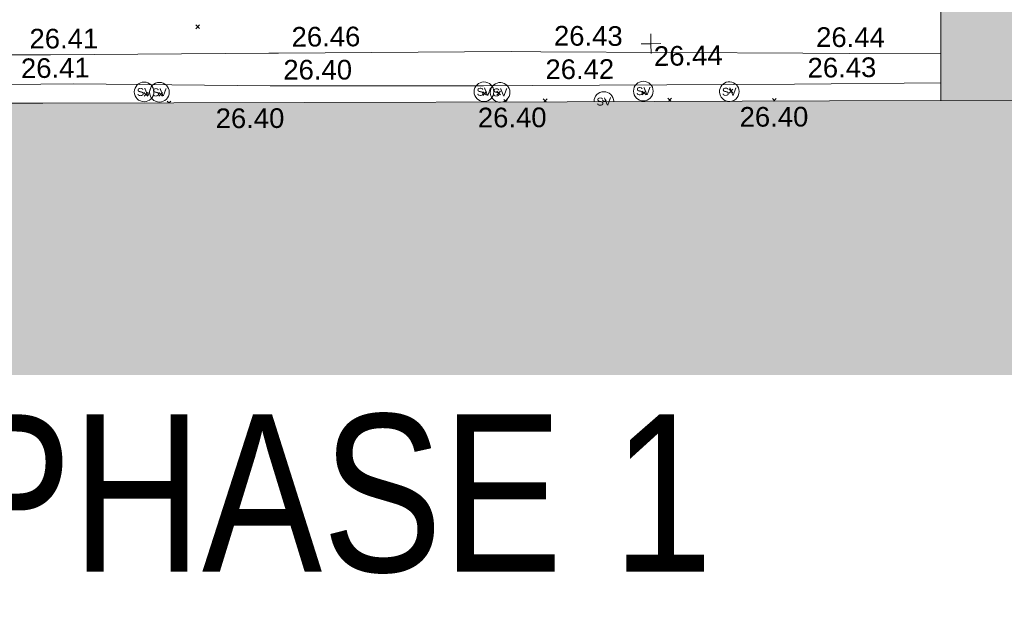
# Model space of a CAD drawing. Header units: millimetres. Extents: x -287732 to 520720, y -88450 to 287754.
# Tile 221 of 256: x 35741 to 54517, y 4744 to 15873. Entities that reach past the tile are written whole.
import ezdxf

# ---------------------------------------------------------------- set-up
doc = ezdxf.new("R2010")
doc.units = ezdxf.units.MM
doc.linetypes.add('IMPORT-UG_ELEC_STREET LIGHTING_QLB2 _2_', pattern=[2700, 1500, -300.0000000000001, 0, -250, 150, -300.0000000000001, 0, -200])
for name, color, linetype, lineweight, true_color in [('00_TOPO_SERV_STOP_VALVE', 7, 'Continuous', 9, 0x666666), ('00_UAV_BUILDING_OUTLINE', 5, 'Continuous', 9, 0x0000ff), ('00_UAV_FOOTPATH', 7, 'Continuous', 9, 0xa50000), ('00_UAV_LEVEL_SPOT', 7, 'Continuous', 9, 0x666666), ('12333-PUM-2D-U-0001-C01 - Rev2_REVIT IMPORT_dwg', 7, 'Continuous', 9, 0x767676), ('A_RHA_Line', 7, 'Continuous', 9, 0x00a600)]:
    doc.layers.add(name, color=color, linetype=linetype, lineweight=lineweight, true_color=true_color)
for name, color, linetype, lineweight in [('00_UAV_SURFACE', 7, 'Continuous', 9), ('A_RHA_Detail', 7, 'Continuous', 9), ('A_RHA_Text', 7, 'Continuous', 9), ('GEN-TEXT', 7, 'Continuous', 9)]:
    doc.layers.add(name, color=color, linetype=linetype, lineweight=lineweight)
doc.styles.add('Arial Narrow', font='ARIALN.TTF', dxfattribs={"height": 3000})
doc.styles.add('Swis721 Lt BT', font='swissl.ttf', dxfattribs={"height": 399.9999999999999})
doc.styles.add('Swis721 Lt BT_2', font='swissl.ttf', dxfattribs={"height": 375})

# ---------------------------------------------------------------- blocks, each defined once
blk = doc.blocks.new('12333-PUM-2D-U-0001-C01 - Rev2_REVIT IMPORT_dwg_MSL_Sluice_Valve_SYM-2077246-Site Location Plan Proposed')
at = {"layer": '00_TOPO_SERV_STOP_VALVE', "color": 254, "true_color": 0xcccccc}
blk.add_circle((0, 0), 500.0000000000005, dxfattribs=at)
at = {"layer": '00_TOPO_SERV_STOP_VALVE', "insert": (0, 198.9876086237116), "char_height": 399.9999999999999, "width": 785.1100955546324, "attachment_point": 2, "line_spacing_factor": 1.005061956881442, "style": 'Swis721 Lt BT'}
blk.add_mtext('SV', dxfattribs=at)
blk = doc.blocks.new('12333-PUM-2D-U-0001-C01 - Rev2_REVIT IMPORT_dwg_MSL_Sluice_Valve_SYM-V127-Site Location Plan Proposed')
at = {"layer": '00_TOPO_SERV_STOP_VALVE', "color": 254, "true_color": 0xcccccc}
for radius, start, end in [(500.0000000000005, 359.9999999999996, 256.1471182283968), (499.9999999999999, 259.7179067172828, 359.9999999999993)]:
    blk.add_arc((0, 0), radius, start, end, dxfattribs=at)
at = {"layer": '00_TOPO_SERV_STOP_VALVE', "insert": (0, 198.9876086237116), "char_height": 399.9999999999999, "width": 785.1100955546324, "attachment_point": 2, "line_spacing_factor": 1.005061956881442, "style": 'Swis721 Lt BT'}
blk.add_mtext('SV', dxfattribs=at)
blk = doc.blocks.new('12333-PUM-2D-U-0001-C01 - Rev2_REVIT IMPORT_dwg_MSL_Sluice_Valve_SYM-V128-Site Location Plan Proposed')
at = {"layer": '00_TOPO_SERV_STOP_VALVE', "color": 254, "true_color": 0xcccccc}
blk.add_arc((0, 0), 500.0000000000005, 359.9999999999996, 179.6071051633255, dxfattribs=at)
at = {"layer": '00_TOPO_SERV_STOP_VALVE', "insert": (0, 198.9876086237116), "char_height": 399.9999999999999, "width": 785.1100955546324, "attachment_point": 2, "line_spacing_factor": 1.005061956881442, "style": 'Swis721 Lt BT'}
blk.add_mtext('SV', dxfattribs=at)
blk = doc.blocks.new('12333-PUM-2D-U-0001-C01 - Rev2_REVIT IMPORT_dwg_MSL_Sluice_Valve_SYM-V129-Site Location Plan Proposed')
at = {"layer": '00_TOPO_SERV_STOP_VALVE', "color": 254, "true_color": 0xcccccc}
for radius, start, end in [(500.0000000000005, 359.9999999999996, 256.4393625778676), (499.9999999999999, 258.9621426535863, 359.9999999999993)]:
    blk.add_arc((0, 0), radius, start, end, dxfattribs=at)
at = {"layer": '00_TOPO_SERV_STOP_VALVE', "insert": (0, 198.9876086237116), "char_height": 399.9999999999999, "width": 785.1100955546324, "attachment_point": 2, "line_spacing_factor": 1.005061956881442, "style": 'Swis721 Lt BT'}
blk.add_mtext('SV', dxfattribs=at)
blk = doc.blocks.new('12333-PUM-2D-U-0001-C01 - Rev2_REVIT IMPORT_dwg_UAV-2077255-Site Location Plan Proposed')
at = {"layer": '00_UAV_LEVEL_SPOT', "color": 254, "true_color": 0xcccccc, "flags": 128}
for points in [[(0, -500.0000000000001), (0, 0), (-500.0000000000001, 0)], [(500.0000000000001, 0), (0, 0), (0, 500.0000000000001)]]:
    blk.add_lwpolyline(points, dxfattribs=at)
blk = doc.blocks.new('12333-PUM-2D-U-0001-C01 - Rev2_REVIT IMPORT_dwg_MGS62954_T2_Galway_ITM_3d_Rev1-2077680-Site Location Plan Proposed')
at = {"layer": '00_UAV_FOOTPATH', "color": 254, "true_color": 0xcccccc, "flags": 128}
blk.add_lwpolyline([(533921222.3060002, 725571818.3955002), (533921172.3060001, 725570290.3955001), (533922899.7108898, 725570250.199013), (533924481.3060001, 725570213.3955002), (533927898.7993661, 725570156.1624293), (533928004.3060003, 725570154.3955003), (533930651.3060002, 725570110.3955002), (533932898.2139968, 725570081.0854558), (533934484.3060003, 725570060.3955001), (533937897.4590892, 725569999.8815819), (533938545.3060002, 725569988.3955002), (533942708.3060001, 725569948.3955002), (533942896.9433777, 725569946.2809256), (533947333.0375001, 725569896.5535003), (533947896.4547476, 725569883.8100581), (533952895.1723556, 725569770.748436), (533953788.0375001, 725569750.5535003), (533955525.0501498, 725569714.1059681)], dxfattribs=at)
at = {"layer": '00_UAV_SURFACE', "color": 254, "true_color": 0xcccccc, "flags": 128}
blk.add_lwpolyline([(533920670.0375001, 725572294.5535), (533920608.0375001, 725569679.5535002), (533922730.4569499, 725569652.5163097), (533924376.0375, 725569631.5535003), (533927729.6654318, 725569579.5995431), (533928249.0375001, 725569571.5535002), (533931357.0375001, 725569487.5535003), (533932728.360224, 725569474.5051192), (533935771.0375002, 725569445.5535003), (533937728.0813221, 725569434.5623025), (533938976.0375001, 725569427.5535003), (533942726.5601293, 725569324.6367843), (533942766.0375001, 725569323.5535002), (533946795.0375001, 725569255.5535003), (533947725.8653783, 725569243.6622959), (533951570.0375001, 725569194.5535003), (533952725.4741858, 725569184.5336084), (533955515.3841226, 725569160.3396419)], dxfattribs=at)
at = {"xscale": 0.375, "yscale": 0.375, "zscale": 0.375}
for name, p in [('12333-PUM-2D-U-0001-C01 - Rev2_REVIT IMPORT_dwg_UAV-2077255-Site Location Plan Proposed', (533950000.0000001, 725570000)), ('12333-PUM-2D-U-0001-C01 - Rev2_REVIT IMPORT_dwg_MSL_Sluice_Valve_SYM-2077246-Site Location Plan Proposed', (533940321.198, 725569250.7465)), ('12333-PUM-2D-U-0001-C01 - Rev2_REVIT IMPORT_dwg_MSL_Sluice_Valve_SYM-2077246-Site Location Plan Proposed', (533940613.1980001, 725569238.7465)), ('12333-PUM-2D-U-0001-C01 - Rev2_REVIT IMPORT_dwg_MSL_Sluice_Valve_SYM-2077246-Site Location Plan Proposed', (533946800.1980001, 725569140.7465001)), ('12333-PUM-2D-U-0001-C01 - Rev2_REVIT IMPORT_dwg_MSL_Sluice_Valve_SYM-V127-Site Location Plan Proposed', (533947107.1980001, 725569123.7465)), ('12333-PUM-2D-U-0001-C01 - Rev2_REVIT IMPORT_dwg_MSL_Sluice_Valve_SYM-2077246-Site Location Plan Proposed', (533949839.198, 725569099.7465001)), ('12333-PUM-2D-U-0001-C01 - Rev2_REVIT IMPORT_dwg_MSL_Sluice_Valve_SYM-V129-Site Location Plan Proposed', (533951478.198, 725569060.7465001)), ('12333-PUM-2D-U-0001-C01 - Rev2_REVIT IMPORT_dwg_MSL_Sluice_Valve_SYM-V128-Site Location Plan Proposed', (533949083.1980001, 725568914.7465001))]:
    blk.add_blockref(name, p, dxfattribs=at)
at = {"layer": '00_UAV_BUILDING_OUTLINE', "color": 251, "true_color": 0x666666, "char_height": 375, "width": 1495.902363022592, "attachment_point": 1, "line_spacing_factor": 1.005061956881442, "style": 'Swis721 Lt BT_2'}
for insert, rotation in [((533941678.0834648, 725568910.9926816), 359.1668258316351), ((533946677.5546013, 725568838.2870848), 359.16682582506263), ((533951668.9823644, 725568764.2773807), 359.16682583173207)]:
    blk.add_mtext('26.40', dxfattribs=dict(at, insert=insert, rotation=rotation))
at = {"layer": '00_UAV_FOOTPATH', "color": 251, "true_color": 0x666666, "char_height": 375, "width": 1495.902363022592, "attachment_point": 1, "line_spacing_factor": 1.005061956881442, "style": 'Swis721 Lt BT_2'}
for s, insert, rotation in [('26.41', (533938154.794955, 725570491.3392266), 359.14804533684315), ('26.46', (533943152.4787143, 725570438.6771652), 359.3577565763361), ('26.43', (533948157.5891259, 725570373.2599545), 358.7042977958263), ('26.44', (533953156.2212072, 725570260.2439535), 358.71430922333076)]:
    blk.add_mtext(s, dxfattribs=dict(at, insert=insert, rotation=rotation))
at = {"layer": '00_UAV_LEVEL_SPOT', "insert": (533950051.8765643, 725569949.1441548), "char_height": 375, "width": 1495.902363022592, "attachment_point": 1, "line_spacing_factor": 1.005061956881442, "style": 'Swis721 Lt BT_2'}
blk.add_mtext('26.44', dxfattribs=at)
at = {"layer": '00_UAV_SURFACE', "color": 251, "true_color": 0x666666, "char_height": 375, "width": 1495.902363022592, "attachment_point": 1, "line_spacing_factor": 1.005061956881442, "style": 'Swis721 Lt BT_2'}
for s, insert, rotation in [('26.41', (533937980.8586562, 725569928.3800664), 359.6782174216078), ('26.40', (533942985.0863176, 725569815.4693162), 359.00918529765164), ('26.42', (533947982.1709583, 725569735.658042), 359.26809372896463), ('26.43', (533952979.7592319, 725569677.5766892), 359.50314617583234)]:
    blk.add_mtext(s, dxfattribs=dict(at, insert=insert, rotation=rotation))
blk = doc.blocks.new('12333-PUM-2D-U-0001-C01 - Rev2_REVIT IMPORT_dwg-1620468-Site Location Plan Proposed')
at = {"layer": 'GEN-TEXT', "color": 253, "true_color": 0xaaaaaa}
for p, q in [((300249.9948138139, -45415.71151767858), (300320.705491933, -45345.00083955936)), ((300320.705491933, -45415.71151767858), (300249.9948138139, -45345.00083955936)), ((299237.9948138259, -46687.71151767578), (299308.7054919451, -46617.00083955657)), ((299308.7054919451, -46687.71151767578), (299237.9948138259, -46617.00083955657)), ((299519.9948138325, -46691.71151774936), (299590.7054919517, -46621.00083963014)), ((299590.7054919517, -46691.71151774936), (299519.9948138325, -46621.00083963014)), ((305697.9948137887, -46782.71151776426), (305768.7054919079, -46712.00083964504)), ((305768.7054919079, -46782.71151776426), (305697.9948137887, -46712.00083964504)), ((305963.9948138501, -46780.71151766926), (306034.7054919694, -46710.00083955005)), ((306034.7054919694, -46780.71151766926), (305963.9948138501, -46710.00083955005)), ((310395.99481388, -46819.71151777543), (310466.7054919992, -46749.00083965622)), ((310466.7054919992, -46819.71151777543), (310395.99481388, -46749.00083965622)), ((299707.1659068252, -46820.17193261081), (299675.9948137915, -46789.00083957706)), ((299715.4144432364, -46820.29188825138), (299746.7054919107, -46789.00083957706)), ((306142.756496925, -46913.76252264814), (306095.9948138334, -46867.00083955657)), ((306120.2708104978, -46913.43552101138), (306166.7054919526, -46867.00083955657)), ((306903.824447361, -46924.83047320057), (306849.9948137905, -46871.00083963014)), ((306867.4054868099, -46924.30084473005), (306920.7054919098, -46871.00083963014)), ((308009.9098689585, -46940.91589471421), (307979.9948137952, -46911.00083955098)), ((308020.634472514, -46941.07185895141), (308050.7054919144, -46911.00083955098)), ((308738.9948138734, -46824.7115177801), (308809.7054919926, -46754.00083966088)), ((308809.7054919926, -46824.7115177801), (308738.9948138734, -46754.00083966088)), ((309286.4745114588, -46959.48053718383), (309223.9948138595, -46897.00083958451)), ((309233.0034063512, -46958.70292521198), (309294.7054919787, -46897.00083958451)), ((311266.265940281, -46988.27196600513), (311216.9948138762, -46939.00083960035)), ((311238.8333089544, -46987.87302264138), (311287.7054919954, -46939.00083960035))]:
    blk.add_line(p, q, dxfattribs=at)
blk.add_blockref('12333-PUM-2D-U-0001-C01 - Rev2_REVIT IMPORT_dwg_MGS62954_T2_Galway_ITM_3d_Rev1-2077680-Site Location Plan Proposed', (-533641079.6498471, -725615854.3561786))

msp = doc.modelspace()

# ---------------------------------------------------------------- hatches: boundary and pattern name
at = {"layer": 'A_RHA_Detail', "true_color": 0xc0c0c0}
h = msp.add_hatch(color=9, dxfattribs=at)
h.paths.add_polyline_path([(-80880.60083809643, -68502.79057078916), (-80400.865924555, -68483.41509113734), (-80400.865924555, -62984.64684185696), (-24474.85765177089, -63009.32043784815), (-24456.14471271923, -50840.30023858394), (-36622.55041039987, -50831.65104353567), (-36622.55041039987, -44228.57792613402), (-50959.0526582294, -44218.38599194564), (-50959.0526582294, -42573.78171514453), (-54563.9325804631, -42571.21897729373), (-54565.69773352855, -45054.17447474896), (-92408.82109321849, -45027.27149621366), (-92411.78875845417, -49201.74309222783), (-100061.9988811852, -49201.74309222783), (-100052.2214449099, -64852.82557838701), (-86120.90825229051, -64852.82557838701), (-86092.1662649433, -62957.90041523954), (-84861.10047608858, -62957.90041523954), (-84854.79052929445, -68240.109737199), (-80870.60226892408, -68240.10973722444)])
h.paths.add_polyline_path([(-137238.9269902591, -68461.9384092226), (-132719.7426408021, -68433.0633692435), (-132847.0731201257, -62850.04282283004), (-130454.6837966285, -62916.63108078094), (-130498.2830220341, -61355.85393642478), (-117581.136331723, -61423.42893438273), (-117492.3908565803, -49183.91309190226), (-125136.5200282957, -49178.47881952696), (-125133.572703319, -45032.61887136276), (-163007.1824077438, -45005.6942194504), (-163007.1824076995, -44090.2963411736), (-163123.8521269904, -44090.21339942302), (-163122.6389897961, -42383.75184302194), (-166563.8543419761, -42383.75184298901), (-166565.034908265, -44044.39824208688), (-193158.4656786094, -44025.49275805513), (-193195.152889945, -62863.65652504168), (-137269.7106414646, -62916.63108078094), (-137254.3708868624, -65679.90523788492)])
h.paths.add_polyline_path([(120310.9497607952, -32334.28230164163), (120312.4652266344, -31610.73011961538), (133451.2244789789, -31638.24899384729), (133469.2230092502, -19717.98315780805), (121295.7536929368, -19692.48606430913), (121319.8434528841, -8190.941560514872), (112277.0825930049, -8172.001674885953), (112263.1770823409, -14811.1234547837), (78285.85310969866, -14739.95861438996), (78292.82277619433, -8167.077575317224), (75241.99098605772, -8160.673431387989), (69355.76844233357, -8152.931592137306), (69353.6659720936, -9156.74635762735), (68372.60878945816, -9154.691552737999), (68372.60878945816, -13705.52853215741), (69333.7233474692, -13707.54156770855), (69325.07112547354, -16249.53369228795), (66623.4489111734, -16249.53369228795), (66619.79243935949, -17995.29925530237), (65989.07757494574, -17995.2992552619), (65985.44262772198, -19730.78799483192), (57152.23993377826, -19712.28702421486), (57127.42535098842, -31559.89463417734), (70277.87165424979, -31587.43801817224), (70277.87165431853, -32271.7414715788), (78263.96947909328, -32285.12944888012), (78266.62661740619, -31019.79372153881), (112335.8856506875, -31091.15111860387), (112335.8856506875, -32317.57330553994), (119781.4233959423, -32333.17321913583)])
h.paths.add_polyline_path([(7503.717409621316, -1791.439263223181), (15482.43097392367, -674.0213231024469), (15484.0826588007, 148.1327206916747), (56188.28042539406, 205.5276654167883), (56155.84326007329, 14338.3166313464), (18016.62665935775, 14236.48149539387), (17967.9025208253, 34313.18372071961), (21727.10644863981, 34324.0692624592), (21708.90974962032, 40608.10218321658), (18009.66447159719, 40608.10218321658), (17995.54603706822, 45483.75063442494), (9770.084204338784, 45420.6329473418), (3966.213879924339, 45446.76585222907), (3984.771235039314, 14176.56786832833), (1023.062455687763, 14176.56786837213), (-276.5134647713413, 14190.52623461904), (-231.6790044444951, 5968.135265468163), (-226.4491536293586, 193.7444677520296), (553.0869992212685, 183.4716499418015), (7477.609307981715, 143.2867586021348), (7488.638446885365, -674.0213231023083)])
h.paths.add_polyline_path([(77755.59663317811, 53.47451145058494), (77729.51881611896, 1699.844979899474), (94464.47132486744, 1659.976083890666), (94606.37913471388, 17991.390236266), (88810.4190114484, 18015.03260816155), (88799.89418497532, 14436.74271609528), (69413.88950349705, 14457.8773889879), (69377.35724448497, 99.62816357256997), (75241.99098605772, 67.32134432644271)])
h.paths.add_polyline_path([(61252.12079701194, 46453.95617366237), (105774.7348988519, 46472.68783506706), (105768.2642198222, 61852.61234306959), (92285.13876309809, 61852.61234306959), (92308.59670399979, 65784.30757140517), (96107.4668000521, 65767.60445243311), (96059.68081117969, 75209.20847378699), (101084.8427276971, 75071.88872764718), (104988.0046543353, 74765.36560406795), (108403.6894220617, 74363.8408943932), (112009.2703903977, 73787.25420861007), (115645.3524815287, 73049.69667206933), (116890.8108051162, 72761.69136252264), (120208.9929833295, 71893.18353872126), (120865.241739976, 71703.68484519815), (124135.6329506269, 70669.67317906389), (127435.6253142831, 69480.50055823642), (127820.4368670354, 69394.93141813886), (128274.3081769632, 69331.69585753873), (128731.8791144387, 69306.66104516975), (129189.9401488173, 69320.00258290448), (129645.2782985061, 69371.62688826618), (130094.6997111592, 69461.17185603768), (130535.0520071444, 69588.00939074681), (130963.246434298, 69751.24981927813), (131376.2795165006, 69949.74812590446), (131771.2541232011, 70182.11198903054), (132162.5575600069, 70460.5404660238), (132496.0921583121, 70741.69081113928), (132820.871367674, 71064.98072578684), (133117.4593294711, 71414.31364272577), (133383.77568926, 71787.23923950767), (133616.5473239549, 72178.5372844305), (133817.1647262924, 72590.54524898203), (133982.6025969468, 73017.89547513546), (134111.7005086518, 73457.59040801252), (134203.5529320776, 73906.54590458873), (134257.5155883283, 74361.61286216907), (134272.5462649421, 74819.5993153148), (134250.5259875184, 75277.29281745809), (134189.6227572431, 75731.48297747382), (134090.9274700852, 76178.98397757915), (133955.1324028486, 76616.65691993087), (133783.1900598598, 77041.43184345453), (133576.3064937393, 77450.32925647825), (133335.932843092, 77840.48103920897), (133063.7551572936, 78209.15055532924), (132761.6825665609, 78553.75185442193), (132431.8338935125, 78871.8678050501), (132076.5227905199, 79161.26705197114), (131698.2415080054, 79419.91966861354), (131299.6434187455, 79646.01139197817), (131093.5942456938, 79746.34209763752), (132146.0467355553, 83110.22226145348), (122787.7632953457, 86282.54285518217), (121604.3555412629, 82800.3591886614), (117095.9864227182, 83870.84033785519), (116841.9598400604, 83526.35449572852), (116120.5435466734, 91221.93611972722), (110237.7341284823, 91274.27491021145), (110194.3680786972, 90435.39030214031), (104988.0046543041, 90486.49901390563), (104973.2761846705, 94309.82427956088), (103746.1314668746, 94309.8242795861), (103839.9937121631, 122852.1474271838), (96365.09202306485, 122931.9599470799), (96350.3400238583, 123952.4168585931), (104555.5505249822, 123902.1925226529), (104607.3234458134, 120248.5396156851), (125502.5015002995, 120134.1933400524), (125662.0200253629, 137657.3796882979), (114479.5865733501, 137699.2256881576), (114382.306264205, 129149.9458158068), (104644.159003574, 129187.9975073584), (104577.9931702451, 126217.3903144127), (101184.4926406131, 126159.1566967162), (101264.6166812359, 135959.2655565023), (89967.23178808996, 135988.8856164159), (89927.63362986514, 125823.6463181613), (93630.53562302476, 125840.7948842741), (93580.65688892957, 122931.9599470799), (88697.38835376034, 122904.7310126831), (88679.3898954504, 95739.09143775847), (86378.25848996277, 95739.09143775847), (86378.18187189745, 96178.1008337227), (83279.50743284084, 96200.92083327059), (83273.62493422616, 95735.74732133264), (70169.67509619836, 95733.22421950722), (70166.26842742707, 96272.07409347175), (66674.99731294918, 96257.14073655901), (66654.74538556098, 95755.71092136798), (65784.77231079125, 95755.71092136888), (65887.65094984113, 117470.630565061), (53473.3427162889, 117487.9046429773), (53434.44066309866, 98570.46349063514), (40649.41626916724, 98570.46349063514), (40610.16711559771, 94406.01479078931), (38853.82372868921, 94410.36303440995), (38848.65589191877, 89463.65332729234), (40612.46601912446, 89518.45976927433), (40665.38257362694, 86257.73741128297), (38372.19584460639, 86305.72309285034), (38369.79374539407, 76901.0507917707), (50937.9512507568, 76944.40198294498), (50922.88567286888, 74598.78180889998), (56484.9061132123, 74588.85093771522), (56484.9061132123, 75194.85181995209), (92465.4037153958, 75233.0258166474), (92645.92783662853, 71766.64845094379), (89810.55521366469, 69362.83965827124), (85313.16173974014, 69360.94750420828), (85313.16173974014, 66907.4050808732), (75210.14498263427, 66903.15451589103), (75210.14498263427, 63815.70944550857), (70819.40014309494, 63815.70999200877), (70819.21601505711, 64253.35708059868), (69456.83415683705, 64253.35708059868), (69455.7195737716, 66901.99623166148), (61303.32856759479, 66898.5668068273), (61304.56054988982, 63970.32021231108), (70500.41048208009, 63970.32021219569), (70500.4088543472, 61852.59006207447), (61245.6438848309, 61848.69637488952), (61252.03558504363, 46656.49344428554)])
h.paths.add_polyline_path([(-17153.16561239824, 48569.32684293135), (-17153.16561224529, 60770.38083685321), (-29362.88357759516, 60774.70428694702), (-29362.88357759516, 67399.20394580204), (-43507.24466814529, 67405.01911303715), (-43488.5313307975, 69093.07334175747), (-45766.41866231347, 69109.32868388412), (-45794.3462003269, 67405.01911303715), (-47272.11273194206, 67404.2124544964), (-47272.44887633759, 66454.91798908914), (-86004.56386332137, 66468.63299519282), (-86006.66970787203, 60521.58362721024), (-92662.87722510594, 60521.58362721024), (-92665.2138765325, 50184.35611932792), (-79752.0168396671, 50179.78309939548), (-79752.016597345, 48591.4932381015), (-17157.7163123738, 48569.32845417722)])
h.paths.add_polyline_path([(-201056.4185878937, 48628.75479108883), (-138377.9751621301, 48634.64535779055), (-138377.9751621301, 50133.28201003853), (-125467.710581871, 50134.49626164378), (-125468.6909603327, 60566.1903686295), (-132186.8595614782, 60565.86652591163), (-132187.4203588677, 66533.0197876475), (-170643.3098734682, 66805.61809689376), (-170643.3098732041, 67738.78475848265), (-200340.0100486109, 67488.93693764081), (-200348.7171487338, 60827.78025104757), (-201057.5650552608, 60827.71357558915), (-201056.6510294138, 51102.04313372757)])
h.paths.add_polyline_path([(-240051.5126725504, 54769.19491160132), (-239444.490259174, 54811.10754483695), (-239186.5396223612, 54841.92927608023), (-238764.8191577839, 54940.98166103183), (-238382.4735933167, 55122.46891388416), (-237990.3402229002, 55354.87497234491), (-237269.2031023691, 55936.21515020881), (-237032.4836384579, 56225.56611516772), (-236793.0039602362, 56569.31473944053), (-236554.5880578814, 57004.26389721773), (-236432.7219585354, 57267.46508908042), (-236300.081527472, 57753.26238983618), (-236250.7285154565, 58017.17885684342), (-236235.6490609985, 58516.21786804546), (-236233.2538429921, 58987.85640053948), (-236213.7029795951, 59823.48083769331), (-236363.8287855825, 59820.86038205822), (-236634.0279869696, 60698.06075827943), (-236391.9547756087, 61432.19726339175), (-236225.4740089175, 61435.10319600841), (-236201.6036569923, 62637.68779596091), (-232563.5271750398, 62639.28734435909), (-232563.5271750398, 63049.03842404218), (-232732.1945866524, 63049.15302218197), (-232860.1521277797, 63457.95890274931), (-232731.606808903, 63914.24862697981), (-232560.8209656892, 63914.24862697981), (-232515.1276847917, 70598.00033009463), (-240628.6947849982, 70598.85496273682), (-240629.7923196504, 72350.98321577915), (-246412.6011212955, 72347.36085933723), (-246412.6011212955, 70616.45923936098), (-254449.5805725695, 70618.60952619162), (-254454.637144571, 70754.06491720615), (-254469.7140363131, 73191.66276250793), (-263883.2532625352, 73267.83063688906), (-263902.4181505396, 68260.74348553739), (-263714.8217520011, 68259.82096572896), (-263552.9672900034, 67819.65434396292), (-263719.0883117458, 67392.2068408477), (-263913.6298699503, 67392.20684284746), (-263956.7001913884, 58633.76423459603), (-260181.1963171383, 58611.22607638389), (-260192.3146983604, 56354.25111579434), (-257184.684388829, 56339.46086021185), (-257213.4419957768, 57092.93866021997), (-257338.5163846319, 57093.27331223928), (-257471.0109294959, 57531.74572308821), (-257338.5163845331, 58062.22513696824), (-257203.4956297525, 58064.06881289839), (-257173.5751889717, 58598.54056692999), (-256478.2273617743, 58575.27357994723), (-256478.2273617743, 58788.51859473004), (-256013.0091299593, 58911.92701534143), (-255397.0786664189, 58780.99767617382), (-255397.0786664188, 58595.982422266), (-243809.885361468, 58585.92793201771), (-243805.3570672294, 58352.04527760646), (-243740.939469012, 57884.52572680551), (-243619.0830608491, 57421.84877545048), (-243424.3877545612, 56943.65915412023), (-243247.1437899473, 56608.24157713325), (-243003.0710579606, 56249.99021479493), (-242732.2093200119, 55932.75703082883), (-242371.7230178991, 55603.12658811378), (-242141.255125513, 55424.88676767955), (-241804.9643037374, 55216.88439822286), (-241529.4640827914, 55077.02869055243), (-241100.6275144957, 54917.18295003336), (-240836.2134980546, 54840.82833176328), (-240453.4486195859, 54788.60784130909), (-240218.9578693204, 54777.28227442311)])
h.paths.add_polyline_path([(40276.69022552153, 59895.36417752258), (40328.62676029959, 69196.9439153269), (36588.99968785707, 69217.8245910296), (36619.46637569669, 74674.25962428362), (32264.36460078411, 74687.02318924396), (32233.48293867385, 69156.26826306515), (11916.69390495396, 69269.70959686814), (11966.66200111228, 78218.75165974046), (29087.509017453, 78123.15526808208), (29143.44567205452, 88141.1370047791), (15719.348796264, 88216.09212953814), (15732.60379610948, 90589.9978889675), (4594.294101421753, 90652.19003489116), (4525.129359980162, 78265.12250449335), (10096.76365553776, 78234.01258731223), (10077.43887221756, 74773.03821910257), (4547.641142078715, 74803.91453678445), (4465.579974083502, 60107.1600234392), (19125.89094760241, 60025.30234268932), (19139.86249374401, 62527.53804644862), (31738.59196305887, 62457.19146404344), (31724.55430858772, 59943.11609815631), (38369.79364225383, 59906.01157293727)])
h.paths.add_polyline_path([(-246083.0241259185, 72334.29150213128), (-246083.0594797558, 72334.30275087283), (-246208.2905500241, 72334.29150213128)])
h.paths.add_polyline_path([(-114575.3004830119, 112178.0758695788), (-114575.3246435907, 112178.0758695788), (-114707.2752166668, 115801.5811617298)])
h.paths.add_polyline_path([(-154699.9178765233, 101760.4080976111), (-114382.050333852, 101776.0542914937), (-114382.050333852, 106926.9360164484), (-113755.641395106, 106927.1792101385), (-113757.5507412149, 111847.2721531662), (-114431.6837526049, 111847.2721531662), (-114431.8097758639, 112178.0758695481), (-114575.3004830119, 112178.0758695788), (-114578.9984943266, 121707.2390833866), (-123056.9849702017, 121707.2390833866), (-123068.8201032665, 156452.7036899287), (-119381.2340625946, 156454.1348067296), (-119381.2340625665, 160165.8597952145), (-115501.031452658, 160167.3662801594), (-115503.3750945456, 166206.5793118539), (-132411.7987151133, 166599.6604729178), (-132411.8243278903, 166665.6603411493), (-135275.0124468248, 166664.5490317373), (-135275.0124468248, 166628.1883101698), (-135911.3205076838, 166628.1944502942), (-135911.3479256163, 166352.1604668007), (-152521.1633846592, 166345.7146753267), (-152518.3680955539, 159142.6836790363), (-150699.3133726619, 159117.9265656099), (-150758.5477087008, 122560.691203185), (-151059.2005266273, 122560.691203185), (-151061.0981347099, 121302.4374932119), (-154138.3148337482, 121372.6012653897), (-154138.3148337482, 121865.1834517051), (-154704.3888425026, 121867.2611370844), (-154688.5451973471, 119352.3937021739), (-154745.5933227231, 119352.3715636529), (-154745.5763474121, 118722.1532660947), (-160794.1544526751, 118748.7442832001), (-160794.1544526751, 119410.5425977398), (-163852.1622693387, 119422.408321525), (-163855.0715294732, 118762.2003111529), (-167568.6765459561, 118778.5256058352), (-166634.6619849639, 124395.1277019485), (-166930.050559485, 124500.0918161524), (-167568.6765459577, 124707.6250903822), (-168028.2173235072, 124841.3808647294), (-168630.5006276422, 124991.3056740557), (-169238.2056069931, 125117.4693074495), (-169850.3952285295, 125219.6772876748), (-170466.1255403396, 125297.7720169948), (-171089.11025998, 125351.8553033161), (-171704.4065937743, 125381.1774255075), (-172325.0479971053, 125386.3595015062), (-172782.2248668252, 125374.5832362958), (-173401.7764235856, 125337.4554476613), (-174109.844898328, 125263.4341236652), (-174634.1213722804, 125190.4100126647), (-175245.0145766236, 125080.719099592), (-176047.1958093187, 124895.7675260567), (-176665.4852587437, 124724.7228134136), (-177045.3001228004, 124609.1129151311), (-177631.5127792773, 124405.2077276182), (-176665.4852586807, 118818.5158794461), (-177558.9402083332, 118822.4435768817), (-177662.2853368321, 125263.4341236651), (-176365.3912351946, 126542.9270807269), (-159462.2970490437, 126319.910391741), (-157057.7396790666, 128609.0850976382), (-157060.6673204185, 136153.1661957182), (-158638.8016610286, 137740.2441626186), (-159352.3735831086, 137740.2441626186), (-161634.4140634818, 140201.1078539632), (-168727.9404945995, 140256.8191146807), (-171035.0401161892, 137942.8847305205), (-174184.1459014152, 137942.8847305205), (-176460.1167434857, 140292.2858551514), (-177341.6856934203, 140292.2858551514), (-177341.7113613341, 140358.4281613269), (-183428.5803825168, 140356.0660244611), (-185921.6385985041, 137917.4639994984), (-185921.6385985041, 131757.3091155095), (-186906.8767412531, 131756.9267733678), (-187725.3914540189, 130809.9989183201), (-187724.058890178, 127376.1828148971), (-186481.0281350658, 126304.5577463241), (-186479.4846754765, 122327.2959175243), (-185176.2828158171, 121059.4673825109), (-180304.1129154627, 121059.4673824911), (-180304.1136492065, 118802.0484409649), (-193555.3706955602, 118802.0484409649), (-193555.368699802, 133117.8341649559), (-192593.6442938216, 133118.2073819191), (-192593.6442938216, 134200.8158367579), (-192224.6284783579, 134200.9592041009), (-192225.5653014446, 136615.0101267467), (-192595.0012460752, 136615.0101267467), (-192595.4357332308, 137734.4745165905), (-193589.2709668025, 137734.4746851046), (-193589.2685988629, 147474.570583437), (-193163.2062206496, 147492.8644732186), (-192765.7252967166, 147531.087133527), (-192359.9383250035, 147589.5931622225), (-192199.8207947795, 147616.5827294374), (-191882.7548926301, 147682.9245600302), (-191568.5380070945, 147761.6632019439), (-191257.654638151, 147852.677242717), (-190828.6072909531, 148002.2045655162), (-190647.7999969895, 148070.9514233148), (-190349.7690789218, 148197.8750094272), (-190056.9509284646, 148336.4013817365), (-189769.797051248, 148486.3169427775), (-189405.3590254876, 148698.0567944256), (-189132.906026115, 148873.2749095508), (-188867.542109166, 149059.0543929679), (-188609.6764469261, 149255.1087866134), (-188354.9814055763, 149465.3525772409), (-188079.6339208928, 149713.879248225), (-187884.9836199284, 149901.8220103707), (-187545.928247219, 150265.8040604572), (-187446.29984479, 150378.3960832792), (-187241.3270201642, 150629.2310214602), (-187046.3599558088, 150887.9197697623), (-186861.6992771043, 151154.0634500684), (-186546.1373636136, 151669.829875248), (-186524.4196769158, 151707.0632450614), (-163675.2898318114, 151669.829875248), (-163687.5843045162, 148134.07679455), (-157303.6541541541, 148136.492106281), (-157303.6541541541, 155759.91501608), (-157557.4317586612, 155765.0384228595), (-157555.9168973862, 166678.0466575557), (-187009.2021991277, 166699.7464767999), (-187013.0952111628, 162054.4009359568), (-188707.17754695, 162044.5925187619), (-188705.9961892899, 155021.5333641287), (-188737.9999316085, 154650.5326604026), (-188799.0133969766, 154283.1866125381), (-188857.2045401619, 154035.4341107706), (-188966.1106131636, 153679.3368924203), (-189102.6200311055, 153332.8820747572), (-189265.8911675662, 152998.2056672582), (-189454.9174011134, 152677.371060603), (-189645.2484685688, 152421.3220123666), (-189916.9563410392, 152104.2450531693), (-190212.7041973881, 151809.4634871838), (-190530.6686598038, 151538.7947471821), (-190868.8893671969, 151293.9075915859), (-191225.281078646, 151076.3118324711), (-191597.6465194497, 150887.3490191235), (-192092.8415776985, 150682.5621956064), (-192519.2468154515, 150561.8451365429), (-192903.8930791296, 150482.240889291), (-193187.215491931, 150440.8868273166), (-193594.1866364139, 150407.1257787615), (-193594.5952989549, 151459.9895227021), (-205369.2399268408, 151455.4201247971), (-205354.4523517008, 113350.0822379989), (-207187.1580384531, 113349.3710182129), (-207184.3024929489, 105991.0636522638), (-205312.8748221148, 105991.1901500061), (-205311.2362476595, 101769.6553082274), (-175488.6451201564, 101781.2285901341), (-175488.6451201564, 110889.6985621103), (-154703.4627663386, 110897.5679794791), (-154700.2792295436, 102691.5597281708)])
h.paths.add_polyline_path([(193735.9435693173, 113047.8274774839), (208865.0938716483, 114991.0266430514), (208976.1154123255, 114126.6471160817), (216447.8967332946, 115086.3281915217), (216038.7305308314, 118271.9702413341), (232648.5073383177, 120405.3421626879), (233425.993615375, 114352.0734369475), (240632.2017567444, 115277.6440988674), (239854.8412683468, 121329.9334727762), (256406.8682407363, 123455.8879629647), (257091.7572256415, 118089.1198988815), (264572.2871227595, 119040.8180953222), (261877.8350555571, 138524.7609215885), (259178.7147038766, 138221.6086035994), (259197.3483655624, 137439.0084132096), (254686.1480587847, 136897.0007612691), (255412.6810205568, 131314.8303176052), (240852.7447969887, 129522.4514056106), (239771.0426543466, 137918.8519126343), (240649.5822431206, 138010.1984551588), (240062.3063116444, 142776.6750342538), (239165.7694642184, 142685.0143484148), (237630.9646614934, 151018.3171732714), (266172.8791088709, 154560.7889781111), (271297.1876944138, 142612.4006970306), (276531.7397502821, 144861.098714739), (274941.5029779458, 148527.9037281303), (302074.5307653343, 160134.9084326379), (300215.9323773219, 164320.1841173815), (301528.1613272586, 164907.0997989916), (300405.1237791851, 167477.8916353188), (299016.6944531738, 166945.7181824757), (295626.7488506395, 174518.754428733), (294333.0289184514, 177537.1551681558), (287288.8475947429, 174518.754428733), (289427.6893504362, 169661.0163463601), (272956.7816584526, 162557.1203578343), (271943.2187787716, 164897.4305293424), (267016.3118217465, 162764.0369715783), (268502.3094164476, 159357.0430143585), (265200.4029574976, 157946.4096681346), (226856.416695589, 153146.7821792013), (227510.3041274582, 148852.0205334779), (228280.9873165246, 141179.0007483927), (227302.3544112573, 141050.281300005), (227895.3788235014, 136433.1758633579), (228748.5501749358, 136523.8855003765), (229602.3077302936, 128023.7667641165), (217691.2359889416, 126493.8999679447), (217642.3600127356, 126874.433267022), (215138.5007311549, 126552.8357430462), (215194.9980427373, 126112.965074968), (215015.6132226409, 126089.924757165), (214840.9672575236, 127449.66446064), (192258.7012018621, 124549.1816390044), (193486.3576426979, 114991.0266430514)])
h.paths.add_polyline_path([(-78076.24187439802, 117605.5188722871), (-78076.23951902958, 117610.0871211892), (-78070.318122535, 129485.7330792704), (-74723.15926543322, 129478.385255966), (-74723.15926543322, 125435.7860624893), (-48015.64546086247, 125380.0246061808), (-47996.55031653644, 135872.5822179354), (-61198.15919578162, 135901.5630078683), (-74714.72264144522, 135923.5088764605), (-74723.6287602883, 131865.2975510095), (-78070.318122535, 131872.642169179), (-78062.97909487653, 149549.7689430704), (-58292.26570492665, 149541.5607197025), (-58292.26570491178, 148946.2407608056), (-37707.70924046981, 148937.6946533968), (-37703.30827430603, 159740.0672041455), (-44148.26955755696, 159742.7429641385), (-44148.26955755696, 162961.3319174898), (-49829.95437583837, 162961.3319174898), (-49830.92144130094, 160632.0129326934), (-78494.09026625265, 160643.9130440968), (-78494.09026625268, 161615.1537738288), (-78739.225852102, 161615.2555472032), (-78691.7919454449, 168187.9195488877), (-90844.57645036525, 168126.8149079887), (-90962.52567694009, 152686.7636277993), (-89064.97866809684, 152685.9758215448), (-89079.54115380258, 117610.0871211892), (-78374.80218507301, 117605.6428258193)])
h.paths.add_polyline_path([(69254.82576126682, 129235.9722870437), (69259.97086178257, 136167.789247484), (86068.0992678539, 136131.0235193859), (86008.66431381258, 164703.3084147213), (58789.63167882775, 164723.511581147), (58789.63167882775, 170119.2062865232), (54460.1632489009, 170122.4198087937), (54457.21717773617, 166153.279245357), (47042.2151650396, 166158.7829869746), (47041.10931533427, 164668.9097040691), (39173.27935198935, 164674.7495545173), (39172.83712618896, 164078.9539098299), (17014.87910992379, 164095.4005254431), (17002.38841206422, 147267.1142245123), (12659.63471563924, 147267.1142245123), (12653.60087534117, 139137.9291796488), (17031.41608901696, 139134.6797717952), (17024.5879174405, 129935.3194463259), (39191.34773726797, 129918.8662983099), (39191.34773726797, 129258.2867272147), (69014.0340609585, 129236.1510132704)])
h.paths.add_polyline_path([(39265.62356917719, 139467.8223435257), (33050.91021530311, 139484.1586867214), (33087.56357182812, 153427.9220784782), (39277.60130889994, 153411.6505991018), (39277.60130890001, 152830.3127277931), (43058.29603858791, 152820.3745823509), (43024.83899408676, 140092.5601633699), (39267.2657899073, 140092.5601633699)])
h.paths.add_polyline_path([(1979.548949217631, 189123.2414339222), (18699.10403225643, 189180.0465563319), (18678.46874730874, 195253.6675675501), (24349.02704561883, 195272.9334348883), (24334.96888372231, 199550.7690688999), (28829.78348974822, 199566.0403168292), (28798.3577216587, 208815.6446464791), (24334.949615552, 208806.151404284), (24333.90624841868, 209113.2475694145), (16811.59093053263, 209087.6903002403), (16806.58456499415, 208843.5909093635), (6772.293057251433, 208809.4991440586), (6797.166076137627, 201488.5780549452), (-8471.058649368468, 201436.7038490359), (-8471.058649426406, 200429.0172028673), (-11856.09020770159, 200417.5164702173), (-11823.72827009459, 190892.3684138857), (-7614.729360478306, 190906.6685966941), (-7614.729360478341, 190170.8290169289), (-4608.619189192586, 190169.2993656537), (-4608.238782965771, 190916.8832264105), (1973.379031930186, 190939.2444180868), (1977.122761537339, 189837.3456693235)])
h.paths.add_polyline_path([(-20506.22133143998, 190640.0286460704), (-20122.28942212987, 206347.1214480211), (-41550.34215551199, 207015.2557957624), (-41462.26177903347, 210449.6195896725), (-31391.41053372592, 210152.0276719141), (-31078.64493155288, 223862.5743669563), (-44305.08575743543, 224230.7972280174), (-44490.79956591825, 211865.5542346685), (-47510.12209648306, 211942.9901385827), (-47722.57925071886, 203659.0205614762), (-47076.06680548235, 203635.3001465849), (-47175.4684425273, 199531.9403872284), (-46801.21126120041, 199520.4703269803), (-46873.68175963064, 195478.5899481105), (-44600.40472248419, 195425.2559779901), (-44685.88459507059, 192243.2795180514), (-38073.99929115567, 192135.6564362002), (-38104.39995468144, 191126.972250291), (-21537.79264466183, 190668.5723412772)])
h.paths.add_polyline_path([(16801.02360973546, 195961.500137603), (9656.615133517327, 196015.1086063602), (9643.838150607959, 199513.9922857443), (11631.77992468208, 199485.8321209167), (11631.7920940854, 203322.2460456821), (16806.58456511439, 203391.4855728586), (16801.0407710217, 195984.4293109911)])
h.paths.add_polyline_path([(122084.9264926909, 200536.2570557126), (122088.1805162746, 206386.1947929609), (125211.1061638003, 206386.1947929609), (125211.1162733, 206645.8932837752), (126202.7098976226, 206645.8932838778), (126203.0204769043, 207041.0477229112), (130401.4034741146, 206979.0758390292), (130444.2691124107, 209883.280297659), (126202.8383603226, 209945.8832030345), (126203.0204769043, 214624.1281189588), (127364.791950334, 214624.1281190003), (127365.2106673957, 225380.2058567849), (126159.8599207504, 225380.2527798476), (126207.4133336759, 241475.3410923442), (119482.5411291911, 241495.8747898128), (119479.2041949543, 246182.0096278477), (109943.9121324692, 246175.2196735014), (109953.2702601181, 233033.381429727), (115000.5285021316, 233033.3814296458), (114999.579292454, 208653.4991933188), (112026.3032630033, 208653.4991933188), (112024.3519988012, 200538.6761891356), (122024.6079402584, 200536.2715596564)])
h.paths.add_polyline_path([(30087.05071580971, 200986.75440713), (38030.67179071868, 201028.6865660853), (38030.67179071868, 202922.9731660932), (38109.89531492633, 202923.3913649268), (38067.25569096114, 208827.6066631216), (38013.35839378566, 208827.6672237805), (38012.38630971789, 209012.5383931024), (30044.90685988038, 208970.480297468), (30076.83023715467, 202922.9203834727)])
h.paths.add_polyline_path([(195986.2599417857, 205661.5722736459), (202896.8751332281, 206052.0074670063), (202676.8862551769, 209945.7611691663), (195766.2710618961, 209555.3259759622)])
h.paths.add_polyline_path([(-91652.40581580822, 206392.6172135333), (-79454.24421187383, 206432.5105635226), (-79629.29258199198, 238245.6998510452), (-68904.21147484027, 238215.095164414), (-68918.55832832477, 246312.9061543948), (-68918.56040493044, 246314.0782553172), (-68756.515268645, 246312.9061543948), (-68755.20581930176, 246638.9786699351), (-79620.07671794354, 246651.3624133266), (-79606.5628449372, 247343.5411849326), (-82154.50636787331, 247318.0695596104), (-82154.50636787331, 247488.1275895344), (-91640.64698348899, 247472.5371040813), (-91638.72040628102, 246846.4753752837), (-131470.3702759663, 246641.42150215), (-131470.3702759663, 250159.5419305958), (-142857.1087886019, 250176.7939677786), (-142864.0554935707, 246220.0701029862), (-165118.8027587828, 246272.3986783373), (-165040.0492656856, 253907.936045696), (-178677.4727934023, 253929.5079730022), (-178699.5521575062, 238176.7234097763), (-138599.3373496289, 238209.4781454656), (-138548.4479938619, 206627.5237025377), (-126646.6702863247, 206572.2299428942), (-126666.6805510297, 234825.8818836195), (-124962.7180531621, 234825.9534805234), (-124969.0241559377, 234688.4891474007), (-91595.61129713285, 234664.3133306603), (-91650.87307429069, 207155.5994723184)])
h.paths.add_polyline_path([(142123.7078574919, 209113.5383730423), (152768.4446292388, 209127.3137314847), (152745.2992288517, 227012.63380935), (142100.5623961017, 226998.8584508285), (142121.8067345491, 210582.5602643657)])
h.paths.add_polyline_path([(168998.8561129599, 209274.9592350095), (169026.8416078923, 226860.3446540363), (161686.6780314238, 226876.6646907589), (161647.6783165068, 209291.3037608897), (168846.6177107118, 209275.2977201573)])
h.paths.add_polyline_path([(49761.46820719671, 218476.5678095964), (49794.00484360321, 223316.1680811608), (41274.07755982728, 223363.4010619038), (41273.58999769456, 223290.8795634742), (32187.30576796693, 223351.9666549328), (32202.10532419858, 225553.2987454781), (20081.83724695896, 225634.7833114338), (20035.26675877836, 218707.7438801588), (31566.33951793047, 218630.2204881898), (31566.12891731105, 218598.8950898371), (49750.1971391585, 218476.6435849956)])
h.paths.add_polyline_path([(162361.9830851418, 234154.05208666), (162366.6425722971, 241589.9129272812), (135261.102696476, 241630.986197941), (135249.088870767, 234197.8735112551), (160249.0277027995, 234157.4671671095)])
h.paths.add_polyline_path([(176458.8604389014, 246709.5724700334), (176516.2484477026, 252173.1529804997), (168884.2833866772, 252253.3171281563), (168934.86529241, 257068.9279575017), (164355.0504715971, 257117.0331241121), (164296.1746742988, 251511.808811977), (164416.8965511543, 251510.5407811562), (164367.8024342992, 246836.573754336), (171460.1142273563, 246762.0779818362)])
at = {"layer": 'A_RHA_Detail', "true_color": 0xff80c0}
h = msp.add_hatch(color=231, dxfattribs=at)
h.paths.add_polyline_path([(56188.28042545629, 24.99999962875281), (65283.05521156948, 24.99999962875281), (65283.05521156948, 22870.95558491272), (88583.301808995, 22870.95558491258), (88583.301808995, 36514.72878646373), (58436.48823028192, 36514.72878646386), (27815.30860791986, 49010.81821995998), (23668.6203268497, 30036.46950734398), (53307.6900862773, 23736.49074818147), (53307.6900862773, 14330.02375410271), (56155.84326007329, 14338.3166313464), (56184.85014944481, 1695.000547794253), (56184.85025759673, 205.5228286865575), (56084.50000007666, 200.5778279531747), (56084.50000007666, 24.99999962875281)])
h.paths.add_polyline_path([(24586.91955213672, 33847.40526666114), (24586.89580502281, 33847.41031426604), (24501.47018237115, 33847.41031426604)])
h.paths.add_polyline_path([(104690.1273206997, 36764.46481787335), (106330.8217241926, 36764.46481787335), (106330.8217241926, 43494.46481787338), (99600.82172419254, 43494.46481787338), (99600.82172419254, 36764.46481787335), (100733.7848329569, 36764.46481787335)])

# ---------------------------------------------------------------- linework, layer by layer
at = {"layer": 'A_RHA_Line', "color": 7}
for p, q in [((53307.69008627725, 23736.49074818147), (53307.69008627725, 14330.02375411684)), ((36180.93764589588, 14280.15633253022), (31180.95906530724, 14265.59805338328)), ((41180.91622635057, 14294.71461138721), (36180.93764589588, 14280.15633253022)), ((46180.89480672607, 14309.27289052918), (41180.91622635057, 14294.71461138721)), ((51180.87338717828, 14323.83116938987), (46180.89480672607, 14309.27289052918)), ((56155.84326004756, 14338.31663137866), (51180.87338717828, 14323.83116938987))]:
    msp.add_line(p, q, dxfattribs=at)

# ---------------------------------------------------------------- block references
at = {"layer": '12333-PUM-2D-U-0001-C01 - Rev2_REVIT IMPORT_dwg', "color": 254, "linetype": 'IMPORT-UG_ELEC_STREET LIGHTING_QLB2 _2_', "true_color": 0xffd4d4, "rotation": 0.9999999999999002}
msp.add_blockref('12333-PUM-2D-U-0001-C01 - Rev2_REVIT IMPORT_dwg-1620468-Site Location Plan Proposed', (-261895.0770586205, 55869.5817132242), dxfattribs=at)

# ---------------------------------------------------------------- next in the draw order: texts
at = {"layer": 'A_RHA_Text', "lineweight": 35, "insert": (9435.756076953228, 8345.681306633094), "char_height": 3000, "width": 48502.09375000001, "attachment_point": 1, "style": 'Arial Narrow', "bg_fill": 3, "box_fill_scale": 1.25, "bg_fill_color": 256, "bg_fill_true_color": 13158600, "bg_fill_transparency": 0}
msp.add_mtext('OUTPATIENTS PHASE 1', dxfattribs=at)

doc.saveas('drawing.dxf')
